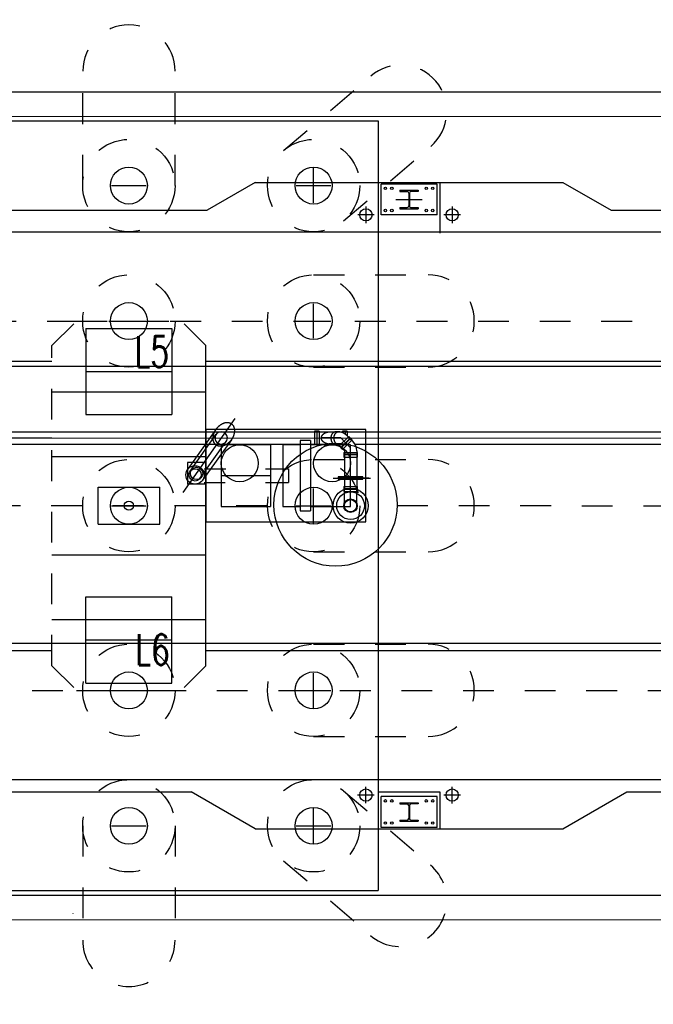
# Model space of a CAD drawing. Extents: x 0 to 1135, y 0 to 420.
# Tile 18 of 46: x 552 to 562, y 171 to 187. Entities that reach past the tile are written whole.
import ezdxf

# ---------------------------------------------------------------- set-up
doc = ezdxf.new("R2010")
doc.units = 0
doc.header["$LTSCALE"] = 2
doc.header["$MEASUREMENT"] = 0
for name, pattern in [('ACAD_ISO03W100', [0.5, 0.25, -0.25]), ('ACAD_ISO10W100W', [0.5, 0.25, -0.25]), ('PUNKTX2', [0.5, 0.25, -0.25])]:
    doc.linetypes.add(name, pattern=pattern)
for name, color, linetype in [('Bahnachse', 7, 'CONTINUOUS'), ('FBR', 8, 'CONTINUOUS'), ('Gleisachse', 7, 'CONTINUOUS'), ('Ingenieurbauwerke', 15, 'CONTINUOUS')]:
    doc.layers.add(name, color=color, linetype=linetype)
doc.styles.add('ROMANS', font='romans.shx', dxfattribs={"width": 0.8})

msp = doc.modelspace()

# ---------------------------------------------------------------- linework, layer by layer
at = {"layer": 'Bahnachse', "linetype": 'ACAD_ISO10W100W'}
for p, q in [((490.495, 179.001), (556.111, 178.999)), ((558.111, 178.999), (642.062, 178.99))]:
    msp.add_line(p, q, dxfattribs=at)
at = {"layer": 'Bahnachse', "linetype": 'Continuous'}
msp.add_circle((557.111, 179.014), 1, dxfattribs=at)
at = {"layer": 'FBR'}
for points in [[(159.506, 218.371, 0.000005), (172.006, 218.371, 0.000002), (185.995, 218.371, 0.000002), (197.006, 218.371, 0.000005), (209.506, 218.371, -0.000006), (222.006, 218.371, -0.000002), (236.976, 218.371, -0.000002), (247.006, 218.371)], [(250.479, 222.371, -0.000002), (263.664, 222.37, -0.000002), (272.005, 222.37, -0.000033)], [(159.506, 222.371, 0.000005), (172.006, 222.371, 0.000002), (185.995, 222.371, 0.000002), (197.006, 222.371, 0.000005), (209.506, 222.371, -0.000006), (222.006, 222.371, -0.000002), (236.976, 222.371, -0.000003), (247.006, 222.371)], [(277.692, 222.37, -0.00001), (297.005, 222.366, -0.000009), (311.07, 222.363, -0.000011), (322.006, 222.36, -0.00004), (334.506, 222.355, 0.000056), (347.007, 222.351, 0.000011), (348.74, 222.351, -0.000027), (350.474, 222.35, -0.00003), (355.78, 222.348, -0.00001), (372.005, 222.341, -0.000005), (384.506, 222.336, 0.000013), (397.006, 222.33, 0.000004), (409.506, 222.325, -0.000007), (422.006, 222.32, -0.000002), (434.506, 222.314, 0.000003), (447.005, 222.309), (481.396, 222.294, 0)], [(277.691, 218.37, -0.00001), (297.005, 218.366, -0.000009), (311.07, 218.363, -0.000011), (322.005, 218.36, -0.00004), (334.505, 218.355, 0.000056), (347.005, 218.351, 0.000011), (348.739, 218.351, -0.000027), (350.473, 218.35, -0.00003), (355.779, 218.348, -0.00001), (372.004, 218.341, -0.000005), (384.504, 218.336, 0.000013), (397.004, 218.33, 0.000004), (409.504, 218.325, -0.000007), (422.005, 218.32, -0.000002), (434.504, 218.314, 0.000003), (447.004, 218.309), (478.458, 218.295, 0)], [(250.479, 218.371, -0.000002), (263.664, 218.37, -0.000003), (272.005, 218.37, -0.000033)]]:
    msp.add_lwpolyline(points, format="xyb", dxfattribs=at)
at = {"layer": 'Gleisachse', "linetype": 'Continuous'}
for p, q in [((487.238, 181.271), (569.923, 181.266)), ((490.986, 176.771), (569.922, 176.766))]:
    msp.add_line(p, q, dxfattribs=at)
at = {"layer": 'Ingenieurbauwerke', "linetype": 'PUNKTX2'}
for p, q in [((553.005, 184.198), (553.006, 186.058)), ((554.505, 184.198), (554.506, 186.058)), ((556.268, 184.768), (557.683, 185.976)), ((557.242, 183.628), (558.657, 184.836)), ((556.755, 182.748), (558.615, 182.748)), ((556.755, 181.248), (558.615, 181.248)), ((556.755, 179.748), (558.615, 179.748)), ((556.755, 178.248), (558.615, 178.248)), ((556.755, 176.748), (558.615, 176.748)), ((556.755, 175.248), (558.615, 175.248)), ((557.242, 174.368), (558.656, 173.16)), ((553.005, 173.798), (553.005, 171.938)), ((554.505, 173.798), (554.505, 171.938)), ((556.268, 173.228), (557.682, 172.02))]:
    msp.add_line(p, q, dxfattribs=at)
at = {"layer": 'Ingenieurbauwerke', "linetype": 'Continuous'}
for p, q in [((513.306, 185.726), (579.315, 185.722)), ((513.305, 185.326), (579.208, 185.322)), ((549.705, 185.248), (557.805, 185.248)), ((557.805, 185.248), (557.805, 172.748)), ((556.755, 183.917), (556.755, 184.479)), ((553.474, 184.198), (554.036, 184.198)), ((555.805, 184.248), (555.026, 183.798)), ((555.805, 184.248), (560.805, 184.248)), ((556.474, 184.198), (557.036, 184.198)), ((557.805, 184.248), (557.805, 183.423)), ((558.76, 184.223), (557.85, 184.223)), ((557.85, 183.723), (557.85, 184.223)), ((558.155, 184.123), (558.155, 184.104)), ((558.155, 184.123), (558.455, 184.123)), ((558.155, 184.104), (558.273, 184.104)), ((558.455, 184.104), (558.338, 184.104)), ((558.455, 184.123), (558.455, 184.104)), ((558.76, 183.723), (558.76, 184.223)), ((558.805, 184.248), (558.805, 183.423)), ((560.805, 184.248), (561.585, 183.798)), ((558.091, 183.973), (558.52, 183.973)), ((558.3, 184.077), (558.3, 183.869)), ((558.311, 184.077), (558.311, 183.869)), ((516.585, 183.8), (555.026, 183.798)), ((557.605, 183.857), (557.605, 183.589)), ((558.155, 183.842), (558.155, 183.823)), ((558.155, 183.842), (558.273, 183.842)), ((558.155, 183.823), (558.455, 183.823)), ((558.338, 183.842), (558.455, 183.842)), ((558.455, 183.842), (558.455, 183.823)), ((559.005, 183.857), (559.005, 183.588)), ((561.585, 183.798), (599.655, 183.795)), ((557.74, 183.723), (557.471, 183.723)), ((558.76, 183.723), (557.85, 183.723)), ((559.14, 183.723), (558.871, 183.723)), ((513.305, 183.451), (590.555, 183.446)), ((556.755, 181.717), (556.755, 182.279)), ((553.055, 181.878), (554.455, 181.878)), ((553.055, 181.878), (553.055, 180.478)), ((553.474, 181.998), (554.036, 181.998)), ((554.455, 181.878), (554.455, 180.478)), ((556.474, 181.998), (557.036, 181.998)), ((555.005, 176.398), (555.005, 181.598)), ((545.505, 181.349), (552.505, 181.348)), ((555.005, 181.348), (577.755, 181.347)), ((553.055, 181.178), (554.455, 181.178)), ((552.505, 180.848), (555.005, 180.848)), ((553.055, 180.478), (554.455, 180.478)), ((555.478, 180.413), (554.629, 179.215)), ((555.183, 180.255), (555.185, 180.258)), ((555.185, 180.258), (555.188, 180.262)), ((555.188, 180.262), (555.191, 180.265)), ((555.191, 180.265), (555.194, 180.268)), ((555.194, 180.268), (555.197, 180.271)), ((555.197, 180.271), (555.2, 180.275)), ((555.2, 180.275), (555.203, 180.278)), ((555.203, 180.278), (555.206, 180.281)), ((555.206, 180.281), (555.209, 180.284)), ((555.209, 180.284), (555.212, 180.287)), ((555.212, 180.287), (555.215, 180.29)), ((555.215, 180.29), (555.218, 180.293)), ((555.218, 180.293), (555.221, 180.295)), ((555.221, 180.295), (555.225, 180.298)), ((555.225, 180.298), (555.228, 180.301)), ((555.228, 180.301), (555.231, 180.303)), ((555.231, 180.303), (555.234, 180.306)), ((555.234, 180.306), (555.238, 180.309)), ((555.238, 180.309), (555.241, 180.311)), ((555.241, 180.311), (555.244, 180.313)), ((555.244, 180.313), (555.248, 180.316)), ((555.248, 180.316), (555.251, 180.318)), ((555.251, 180.318), (555.255, 180.32)), ((555.255, 180.32), (555.258, 180.322)), ((555.258, 180.322), (555.262, 180.324)), ((555.262, 180.324), (555.265, 180.326)), ((555.265, 180.326), (555.269, 180.328)), ((555.269, 180.328), (555.272, 180.33)), ((555.272, 180.33), (555.276, 180.332)), ((555.276, 180.332), (555.279, 180.333)), ((555.279, 180.333), (555.283, 180.335)), ((555.283, 180.335), (555.286, 180.336)), ((555.286, 180.336), (555.29, 180.338)), ((555.29, 180.338), (555.293, 180.339)), ((555.293, 180.339), (555.297, 180.34)), ((555.297, 180.34), (555.301, 180.342)), ((555.301, 180.342), (555.304, 180.343)), ((555.304, 180.343), (555.308, 180.344)), ((555.308, 180.344), (555.311, 180.345)), ((555.311, 180.345), (555.315, 180.346)), ((555.315, 180.346), (555.318, 180.347)), ((555.318, 180.347), (555.322, 180.347)), ((555.322, 180.347), (555.325, 180.348)), ((555.325, 180.348), (555.329, 180.348)), ((555.329, 180.348), (555.332, 180.349)), ((555.332, 180.349), (555.336, 180.349)), ((555.336, 180.349), (555.339, 180.35)), ((555.339, 180.35), (555.343, 180.35)), ((555.343, 180.35), (555.346, 180.35)), ((555.346, 180.35), (555.35, 180.35)), ((555.35, 180.35), (555.353, 180.35)), ((555.353, 180.35), (555.356, 180.35)), ((555.356, 180.35), (555.36, 180.35)), ((555.36, 180.35), (555.363, 180.35)), ((555.363, 180.35), (555.366, 180.349)), ((555.366, 180.349), (555.369, 180.349)), ((555.369, 180.349), (555.373, 180.349)), ((555.373, 180.349), (555.376, 180.348)), ((555.376, 180.348), (555.379, 180.347)), ((555.379, 180.347), (555.382, 180.347)), ((555.382, 180.347), (555.385, 180.346)), ((555.385, 180.346), (555.388, 180.345)), ((555.388, 180.345), (555.391, 180.344)), ((555.391, 180.344), (555.394, 180.343)), ((555.394, 180.343), (555.397, 180.342)), ((555.397, 180.342), (555.4, 180.341)), ((555.4, 180.341), (555.403, 180.339)), ((555.403, 180.339), (555.406, 180.338)), ((555.406, 180.338), (555.408, 180.336)), ((555.408, 180.336), (555.411, 180.335)), ((555.411, 180.335), (555.414, 180.333)), ((555.414, 180.333), (555.416, 180.332)), ((555.416, 180.332), (555.419, 180.33)), ((555.419, 180.33), (555.421, 180.328)), ((555.421, 180.328), (555.424, 180.326)), ((555.424, 180.326), (555.426, 180.324)), ((555.426, 180.324), (555.428, 180.322)), ((555.428, 180.322), (555.431, 180.32)), ((555.431, 180.32), (555.433, 180.318)), ((555.433, 180.318), (555.435, 180.316)), ((555.435, 180.316), (555.437, 180.314)), ((555.437, 180.314), (555.439, 180.311)), ((555.439, 180.311), (555.441, 180.309)), ((555.441, 180.309), (555.443, 180.306)), ((555.443, 180.306), (555.445, 180.304)), ((555.445, 180.304), (555.447, 180.301)), ((555.447, 180.301), (555.449, 180.298)), ((555.449, 180.298), (555.45, 180.296)), ((555.45, 180.296), (555.452, 180.293)), ((555.452, 180.293), (555.453, 180.29)), ((555.453, 180.29), (555.455, 180.287)), ((555.455, 180.287), (555.456, 180.284)), ((555.456, 180.284), (555.458, 180.281)), ((555.458, 180.281), (555.459, 180.278)), ((555.459, 180.278), (555.46, 180.275)), ((555.46, 180.275), (555.461, 180.272)), ((555.461, 180.272), (555.462, 180.269)), ((555.462, 180.269), (555.463, 180.265)), ((555.463, 180.265), (555.464, 180.262)), ((555.464, 180.262), (555.465, 180.259)), ((555.465, 180.259), (555.466, 180.255)), ((527.514, 180.1), (552.505, 180.098)), ((542.614, 180.199), (552.505, 180.198)), ((552.505, 180.198), (557.096, 180.198)), ((552.505, 180.098), (576.742, 180.097)), ((555.179, 180.25), (554.707, 179.585)), ((554.75, 179.559), (555.175, 180.158)), ((557.605, 180.236), (555.005, 180.236)), ((555.005, 180.236), (555.005, 178.736)), ((555.123, 180.109), (555.124, 180.111)), ((555.123, 180.108), (555.123, 180.109)), ((555.123, 180.106), (555.123, 180.108)), ((555.123, 180.104), (555.123, 180.106)), ((555.123, 180.103), (555.123, 180.104)), ((555.123, 180.101), (555.123, 180.103)), ((555.123, 180.1), (555.123, 180.101)), ((555.123, 180.098), (555.123, 180.1)), ((555.123, 180.096), (555.123, 180.098)), ((555.124, 180.119), (555.125, 180.121)), ((555.124, 180.118), (555.124, 180.119)), ((555.124, 180.116), (555.124, 180.118)), ((555.124, 180.114), (555.124, 180.116)), ((555.124, 180.113), (555.124, 180.114)), ((555.124, 180.111), (555.124, 180.113)), ((555.125, 180.126), (555.126, 180.128)), ((555.125, 180.124), (555.125, 180.126)), ((555.125, 180.123), (555.125, 180.124)), ((555.125, 180.121), (555.125, 180.123)), ((555.126, 180.133), (555.127, 180.134)), ((555.126, 180.131), (555.126, 180.133)), ((555.126, 180.129), (555.126, 180.131)), ((555.126, 180.128), (555.126, 180.129)), ((555.127, 180.138), (555.128, 180.139)), ((555.127, 180.136), (555.127, 180.138)), ((555.127, 180.134), (555.127, 180.136)), ((555.128, 180.143), (555.129, 180.144)), ((555.128, 180.141), (555.128, 180.143)), ((555.128, 180.139), (555.128, 180.141)), ((555.129, 180.146), (555.13, 180.148)), ((555.129, 180.144), (555.129, 180.146)), ((555.13, 180.151), (555.131, 180.153)), ((555.13, 180.15), (555.13, 180.151)), ((555.13, 180.148), (555.13, 180.15)), ((555.131, 180.155), (555.132, 180.156)), ((555.131, 180.153), (555.131, 180.155)), ((555.132, 180.158), (555.133, 180.16)), ((555.132, 180.156), (555.132, 180.158)), ((555.133, 180.161), (555.134, 180.163)), ((555.133, 180.16), (555.133, 180.161)), ((555.134, 180.165), (555.135, 180.167)), ((555.134, 180.163), (555.134, 180.165)), ((555.135, 180.167), (555.136, 180.168)), ((555.136, 180.17), (555.137, 180.172)), ((555.136, 180.168), (555.136, 180.17)), ((555.137, 180.173), (555.138, 180.175)), ((555.137, 180.172), (555.137, 180.173)), ((555.138, 180.175), (555.139, 180.177)), ((555.139, 180.178), (555.14, 180.18)), ((555.139, 180.177), (555.139, 180.178)), ((555.14, 180.18), (555.141, 180.184)), ((555.141, 180.184), (555.143, 180.188)), ((555.143, 180.188), (555.145, 180.192)), ((555.145, 180.192), (555.146, 180.196)), ((555.146, 180.196), (555.148, 180.2)), ((555.148, 180.2), (555.15, 180.204)), ((555.15, 180.204), (555.152, 180.207)), ((555.152, 180.207), (555.154, 180.211)), ((555.154, 180.211), (555.156, 180.215)), ((555.156, 180.215), (555.158, 180.219)), ((555.158, 180.219), (555.161, 180.223)), ((555.161, 180.223), (555.163, 180.226)), ((555.163, 180.226), (555.165, 180.23)), ((555.165, 180.23), (555.167, 180.234)), ((555.167, 180.234), (555.17, 180.237)), ((555.17, 180.237), (555.172, 180.241)), ((555.172, 180.241), (555.175, 180.244)), ((555.175, 180.244), (555.177, 180.248)), ((555.177, 180.248), (555.18, 180.251)), ((555.18, 180.251), (555.183, 180.255)), ((555.436, 180.097), (555.435, 180.095)), ((555.437, 180.099), (555.436, 180.097)), ((555.438, 180.101), (555.437, 180.099)), ((555.439, 180.103), (555.438, 180.101)), ((555.44, 180.105), (555.439, 180.103)), ((555.442, 180.108), (555.44, 180.105)), ((555.443, 180.11), (555.442, 180.108)), ((555.444, 180.112), (555.443, 180.11)), ((555.445, 180.114), (555.444, 180.112)), ((555.446, 180.117), (555.445, 180.114)), ((555.447, 180.119), (555.446, 180.117)), ((555.448, 180.121), (555.447, 180.119)), ((555.449, 180.123), (555.448, 180.121)), ((555.45, 180.125), (555.449, 180.123)), ((555.451, 180.128), (555.45, 180.125)), ((555.452, 180.13), (555.451, 180.128)), ((555.453, 180.132), (555.452, 180.13)), ((555.454, 180.137), (555.453, 180.134)), ((555.453, 180.134), (555.453, 180.132)), ((555.455, 180.139), (555.454, 180.137)), ((555.456, 180.141), (555.455, 180.139)), ((555.457, 180.144), (555.456, 180.141)), ((555.458, 180.148), (555.457, 180.146)), ((555.457, 180.146), (555.457, 180.144)), ((555.459, 180.15), (555.458, 180.148)), ((555.46, 180.153), (555.459, 180.15)), ((555.461, 180.157), (555.46, 180.155)), ((555.46, 180.155), (555.46, 180.153)), ((555.462, 180.159), (555.461, 180.157)), ((555.463, 180.164), (555.462, 180.162)), ((555.462, 180.162), (555.462, 180.159)), ((555.464, 180.169), (555.463, 180.166)), ((555.463, 180.166), (555.463, 180.164)), ((555.465, 180.173), (555.464, 180.171)), ((555.464, 180.171), (555.464, 180.169)), ((555.466, 180.178), (555.465, 180.175)), ((555.465, 180.175), (555.465, 180.173)), ((555.466, 180.255), (555.467, 180.252)), ((555.467, 180.182), (555.466, 180.18)), ((555.466, 180.18), (555.466, 180.178)), ((555.467, 180.252), (555.467, 180.248)), ((555.467, 180.248), (555.468, 180.245)), ((555.468, 180.189), (555.467, 180.187)), ((555.467, 180.187), (555.467, 180.184)), ((555.467, 180.184), (555.467, 180.182)), ((555.468, 180.245), (555.468, 180.241)), ((555.468, 180.241), (555.469, 180.238)), ((555.469, 180.198), (555.468, 180.196)), ((555.468, 180.196), (555.468, 180.193)), ((555.468, 180.193), (555.468, 180.191)), ((555.468, 180.191), (555.468, 180.189)), ((555.469, 180.238), (555.469, 180.234)), ((555.469, 180.234), (555.469, 180.23)), ((555.469, 180.23), (555.469, 180.228)), ((555.469, 180.228), (555.47, 180.226)), ((555.47, 180.209), (555.469, 180.207)), ((555.469, 180.207), (555.469, 180.204)), ((555.469, 180.204), (555.469, 180.202)), ((555.469, 180.202), (555.469, 180.2)), ((555.469, 180.2), (555.469, 180.198)), ((555.47, 180.226), (555.47, 180.224)), ((555.47, 180.224), (555.47, 180.222)), ((555.47, 180.222), (555.47, 180.22)), ((555.47, 180.22), (555.47, 180.218)), ((555.47, 180.218), (555.47, 180.215)), ((555.47, 180.215), (555.47, 180.213)), ((555.47, 180.213), (555.47, 180.211)), ((555.47, 180.211), (555.47, 180.209)), ((556.845, 180.208), (556.768, 180.208)), ((556.768, 180.208), (556.768, 179.988)), ((556.809, 180.198), (556.809, 179.998)), ((556.845, 180.208), (556.845, 179.988)), ((557.196, 180.098), (556.872, 180.098)), ((556.881, 180.101), (556.882, 180.103)), ((556.881, 180.098), (556.881, 180.101)), ((556.881, 180.096), (556.881, 180.098)), ((556.882, 180.111), (556.883, 180.113)), ((556.882, 180.108), (556.882, 180.111)), ((556.882, 180.106), (556.882, 180.108)), ((556.882, 180.103), (556.882, 180.106)), ((556.883, 180.115), (556.884, 180.118)), ((556.883, 180.113), (556.883, 180.115)), ((556.884, 180.118), (556.885, 180.12)), ((556.885, 180.12), (556.886, 180.123)), ((556.886, 180.125), (556.887, 180.127)), ((556.886, 180.123), (556.886, 180.125)), ((556.887, 180.127), (556.888, 180.13)), ((556.888, 180.13), (556.89, 180.132)), ((556.89, 180.132), (556.891, 180.134)), ((556.891, 180.134), (556.892, 180.137)), ((556.892, 180.137), (556.893, 180.139)), ((556.893, 180.139), (556.895, 180.141)), ((556.895, 180.141), (556.896, 180.143)), ((556.896, 180.143), (556.898, 180.145)), ((556.898, 180.145), (556.9, 180.148)), ((556.9, 180.148), (556.901, 180.15)), ((556.901, 180.15), (556.903, 180.152)), ((556.903, 180.152), (556.905, 180.154)), ((556.905, 180.154), (556.907, 180.156)), ((556.907, 180.156), (556.909, 180.158)), ((556.909, 180.158), (556.911, 180.16)), ((556.911, 180.16), (556.913, 180.162)), ((556.913, 180.162), (556.916, 180.164)), ((556.916, 180.164), (556.918, 180.165)), ((556.918, 180.165), (556.92, 180.167)), ((556.92, 180.167), (556.923, 180.169)), ((556.923, 180.169), (556.925, 180.171)), ((556.925, 180.171), (556.928, 180.172)), ((556.928, 180.172), (556.93, 180.174)), ((556.93, 180.174), (556.933, 180.176)), ((556.933, 180.176), (556.936, 180.177)), ((556.936, 180.177), (556.938, 180.179)), ((556.938, 180.179), (556.941, 180.18)), ((556.941, 180.18), (556.944, 180.181)), ((556.944, 180.181), (556.947, 180.183)), ((556.947, 180.183), (556.95, 180.184)), ((556.95, 180.184), (556.953, 180.185)), ((556.953, 180.185), (556.956, 180.186)), ((556.956, 180.186), (556.959, 180.188)), ((556.959, 180.188), (556.962, 180.189)), ((556.962, 180.189), (556.965, 180.19)), ((556.965, 180.19), (556.969, 180.191)), ((556.969, 180.191), (556.972, 180.192)), ((556.972, 180.192), (556.975, 180.192)), ((556.975, 180.192), (556.978, 180.193)), ((556.978, 180.193), (556.982, 180.194)), ((556.982, 180.194), (556.985, 180.195)), ((556.985, 180.195), (556.988, 180.195)), ((556.988, 180.195), (556.992, 180.196)), ((556.992, 180.196), (556.995, 180.196)), ((556.995, 180.196), (556.998, 180.197)), ((556.998, 180.197), (557.002, 180.197)), ((557.002, 180.197), (557.005, 180.198)), ((557.005, 180.198), (557.009, 180.198)), ((557.009, 180.198), (557.012, 180.198)), ((557.012, 180.198), (557.016, 180.198)), ((557.016, 180.198), (557.019, 180.198)), ((557.019, 180.198), (557.023, 180.198)), ((557.04, 180.105), (557.041, 180.107)), ((557.04, 180.102), (557.04, 180.105)), ((557.04, 180.099), (557.04, 180.102)), ((557.04, 180.097), (557.04, 180.099)), ((557.04, 180.094), (557.04, 180.097)), ((557.041, 180.115), (557.042, 180.118)), ((557.041, 180.113), (557.041, 180.115)), ((557.041, 180.11), (557.041, 180.113)), ((557.041, 180.107), (557.041, 180.11)), ((557.042, 180.12), (557.043, 180.123)), ((557.042, 180.118), (557.042, 180.12)), ((557.043, 180.126), (557.044, 180.128)), ((557.043, 180.123), (557.043, 180.126)), ((557.044, 180.131), (557.045, 180.133)), ((557.044, 180.128), (557.044, 180.131)), ((557.045, 180.133), (557.046, 180.136)), ((557.046, 180.136), (557.047, 180.138)), ((557.047, 180.14), (557.048, 180.143)), ((557.047, 180.138), (557.047, 180.14)), ((557.048, 180.143), (557.049, 180.145)), ((557.049, 180.145), (557.05, 180.148)), ((557.05, 180.148), (557.051, 180.15)), ((557.051, 180.15), (557.052, 180.152)), ((557.052, 180.152), (557.053, 180.154)), ((557.053, 180.154), (557.054, 180.157)), ((557.054, 180.157), (557.055, 180.159)), ((557.055, 180.159), (557.056, 180.161)), ((557.056, 180.161), (557.058, 180.163)), ((557.058, 180.163), (557.059, 180.165)), ((557.059, 180.165), (557.06, 180.167)), ((557.06, 180.167), (557.061, 180.169)), ((557.061, 180.169), (557.063, 180.171)), ((557.063, 180.171), (557.064, 180.173)), ((557.064, 180.173), (557.066, 180.175)), ((557.066, 180.175), (557.067, 180.176)), ((557.067, 180.176), (557.068, 180.178)), ((557.068, 180.178), (557.07, 180.18)), ((557.07, 180.18), (557.072, 180.181)), ((557.072, 180.181), (557.073, 180.183)), ((557.073, 180.183), (557.075, 180.184)), ((557.075, 180.184), (557.076, 180.186)), ((557.076, 180.186), (557.078, 180.187)), ((557.078, 180.187), (557.08, 180.189)), ((557.08, 180.189), (557.081, 180.19)), ((557.081, 180.19), (557.083, 180.191)), ((557.083, 180.191), (557.085, 180.192)), ((557.085, 180.192), (557.087, 180.193)), ((557.086, 180.198), (557.096, 180.198)), ((557.087, 180.193), (557.088, 180.195)), ((557.087, 180.112), (557.088, 180.115)), ((557.087, 180.109), (557.087, 180.112)), ((557.087, 180.106), (557.087, 180.109)), ((557.087, 180.103), (557.087, 180.106)), ((557.087, 180.1), (557.087, 180.103)), ((557.087, 180.097), (557.087, 180.1)), ((557.087, 180.095), (557.087, 180.097)), ((557.088, 180.195), (557.09, 180.196)), ((557.088, 180.118), (557.089, 180.121)), ((557.088, 180.115), (557.088, 180.118)), ((557.089, 180.124), (557.09, 180.126)), ((557.089, 180.121), (557.089, 180.124)), ((557.09, 180.196), (557.092, 180.197)), ((557.09, 180.126), (557.091, 180.129)), ((557.091, 180.132), (557.092, 180.135)), ((557.091, 180.129), (557.091, 180.132)), ((557.092, 180.197), (557.094, 180.197)), ((557.092, 180.135), (557.093, 180.137)), ((557.093, 180.137), (557.094, 180.14)), ((557.094, 180.197), (557.096, 180.198)), ((557.094, 180.14), (557.095, 180.143)), ((557.095, 180.143), (557.096, 180.145)), ((557.096, 180.198), (557.097, 180.199)), ((557.096, 180.145), (557.097, 180.148)), ((557.097, 180.199), (557.099, 180.2)), ((557.097, 180.148), (557.098, 180.151)), ((557.098, 180.151), (557.099, 180.153)), ((557.099, 180.2), (557.101, 180.2)), ((557.099, 180.153), (557.1, 180.155)), ((557.1, 180.155), (557.101, 180.158)), ((557.101, 180.2), (557.103, 180.201)), ((557.101, 180.158), (557.102, 180.16)), ((557.102, 180.16), (557.104, 180.163)), ((557.103, 180.201), (557.105, 180.201)), ((557.104, 180.163), (557.105, 180.165)), ((557.105, 180.201), (557.107, 180.202)), ((557.105, 180.165), (557.107, 180.167)), ((557.107, 180.202), (557.109, 180.202)), ((557.107, 180.167), (557.108, 180.169)), ((557.108, 180.169), (557.11, 180.171)), ((557.109, 180.202), (557.111, 180.202)), ((557.11, 180.171), (557.111, 180.173)), ((557.111, 180.202), (557.113, 180.203)), ((557.111, 180.173), (557.113, 180.175)), ((557.113, 180.203), (557.115, 180.203)), ((557.113, 180.175), (557.114, 180.177)), ((557.114, 180.177), (557.116, 180.179)), ((557.115, 180.203), (557.117, 180.203)), ((557.116, 180.179), (557.118, 180.181)), ((557.117, 180.203), (557.168, 180.203)), ((557.117, 180.203), (557.119, 180.203)), ((557.118, 180.181), (557.119, 180.183)), ((557.119, 180.203), (557.121, 180.203)), ((557.119, 180.183), (557.121, 180.184)), ((557.121, 180.184), (557.123, 180.186)), ((557.123, 180.186), (557.125, 180.188)), ((557.125, 180.188), (557.127, 180.189)), ((557.127, 180.189), (557.128, 180.191)), ((557.128, 180.191), (557.13, 180.192)), ((557.13, 180.192), (557.132, 180.193)), ((557.132, 180.193), (557.134, 180.194)), ((557.134, 180.194), (557.136, 180.195)), ((557.136, 180.195), (557.138, 180.196)), ((557.138, 180.196), (557.14, 180.197)), ((557.14, 180.197), (557.142, 180.198)), ((557.142, 180.198), (557.144, 180.199)), ((557.142, 180.198), (575.209, 180.197)), ((557.142, 180.198), (557.146, 180.198)), ((557.142, 180.198), (557.265, 180.198)), ((557.142, 180.198), (557.265, 180.198)), ((557.144, 180.199), (557.147, 180.2)), ((557.147, 180.2), (557.149, 180.201)), ((557.149, 180.201), (557.151, 180.201)), ((557.151, 180.201), (557.153, 180.202)), ((557.153, 180.202), (557.155, 180.202)), ((557.155, 180.202), (557.157, 180.202)), ((557.157, 180.202), (557.159, 180.203)), ((557.159, 180.203), (557.161, 180.203)), ((557.161, 180.203), (557.164, 180.203)), ((557.164, 180.203), (557.166, 180.203)), ((557.166, 180.203), (557.168, 180.203)), ((557.168, 180.203), (557.17, 180.203)), ((557.17, 180.203), (557.172, 180.203)), ((557.171, 179.968), (557.326, 180.123)), ((557.172, 180.203), (557.174, 180.202)), ((557.174, 180.202), (557.177, 180.202)), ((557.177, 180.202), (557.179, 180.202)), ((557.179, 180.202), (557.181, 180.201)), ((557.181, 180.201), (557.183, 180.2)), ((557.183, 180.2), (557.185, 180.2)), ((557.185, 180.2), (557.187, 180.199)), ((557.187, 180.199), (557.189, 180.198)), ((557.189, 180.198), (557.191, 180.197)), ((557.191, 180.197), (557.193, 180.196)), ((557.196, 180.098), (557.274, 180.02)), ((557.224, 180.208), (557.224, 180.184)), ((557.301, 180.208), (557.224, 180.208)), ((557.265, 180.198), (557.265, 180.163)), ((557.301, 180.208), (557.301, 180.134)), ((557.345, 180.091), (557.302, 180.134)), ((557.326, 180.123), (557.381, 180.069)), ((557.605, 178.736), (557.605, 180.236)), ((542.625, 179.999), (552.505, 179.998)), ((552.505, 179.998), (557.085, 179.998)), ((554.909, 179.438), (555.336, 180.039)), ((555.419, 180.069), (554.952, 179.411)), ((555.123, 180.095), (555.123, 180.096)), ((555.123, 180.093), (555.123, 180.095)), ((555.123, 180.091), (555.123, 180.093)), ((555.123, 180.09), (555.123, 180.091)), ((555.123, 180.088), (555.123, 180.09)), ((555.123, 180.087), (555.123, 180.088)), ((555.123, 180.085), (555.123, 180.087)), ((555.123, 180.084), (555.123, 180.085)), ((555.123, 180.082), (555.123, 180.084)), ((555.123, 180.08), (555.123, 180.082)), ((555.124, 180.079), (555.123, 180.08)), ((555.124, 180.077), (555.124, 180.079)), ((555.124, 180.076), (555.124, 180.077)), ((555.124, 180.074), (555.124, 180.076)), ((555.124, 180.073), (555.124, 180.074)), ((555.124, 180.071), (555.124, 180.073)), ((555.125, 180.07), (555.124, 180.071)), ((555.125, 180.068), (555.125, 180.07)), ((555.125, 180.067), (555.125, 180.068)), ((555.125, 180.065), (555.125, 180.067)), ((555.126, 180.064), (555.125, 180.065)), ((555.126, 180.062), (555.126, 180.064)), ((555.126, 180.061), (555.126, 180.062)), ((555.126, 180.059), (555.126, 180.061)), ((555.127, 180.058), (555.126, 180.059)), ((555.127, 180.056), (555.127, 180.058)), ((555.127, 180.055), (555.127, 180.056)), ((555.128, 180.053), (555.127, 180.055)), ((555.128, 180.052), (555.128, 180.053)), ((555.128, 180.05), (555.128, 180.052)), ((555.129, 180.049), (555.128, 180.05)), ((555.129, 180.048), (555.129, 180.049)), ((555.13, 180.046), (555.129, 180.048)), ((555.13, 180.045), (555.13, 180.046)), ((555.131, 180.043), (555.13, 180.045)), ((555.131, 180.042), (555.131, 180.043)), ((555.131, 180.041), (555.131, 180.042)), ((555.132, 180.039), (555.131, 180.041)), ((555.132, 180.038), (555.132, 180.039)), ((555.133, 180.037), (555.132, 180.038)), ((555.133, 180.035), (555.133, 180.037)), ((555.134, 180.034), (555.133, 180.035)), ((555.134, 180.033), (555.134, 180.034)), ((555.135, 180.031), (555.134, 180.033)), ((555.136, 180.03), (555.135, 180.031)), ((555.136, 180.029), (555.136, 180.03)), ((555.137, 180.028), (555.136, 180.029)), ((555.137, 180.026), (555.137, 180.028)), ((555.138, 180.025), (555.137, 180.026)), ((555.139, 180.024), (555.138, 180.025)), ((555.139, 180.023), (555.139, 180.024)), ((555.14, 180.021), (555.139, 180.023)), ((555.141, 180.02), (555.14, 180.021)), ((555.141, 180.019), (555.141, 180.02)), ((555.142, 180.018), (555.141, 180.019)), ((555.143, 180.017), (555.142, 180.018)), ((555.143, 180.015), (555.143, 180.017)), ((555.144, 180.014), (555.143, 180.015)), ((555.145, 180.013), (555.144, 180.014)), ((555.146, 180.012), (555.145, 180.013)), ((555.146, 180.011), (555.146, 180.012)), ((555.147, 180.01), (555.146, 180.011)), ((555.148, 180.009), (555.147, 180.01)), ((555.149, 180.008), (555.148, 180.009)), ((555.149, 180.006), (555.149, 180.008)), ((555.15, 180.005), (555.149, 180.006)), ((555.151, 180.004), (555.15, 180.005)), ((555.152, 180.003), (555.151, 180.004)), ((555.153, 180.002), (555.152, 180.003)), ((555.154, 180.001), (555.153, 180.002)), ((555.154, 180), (555.154, 180.001)), ((555.155, 179.999), (555.154, 180)), ((555.156, 179.998), (555.155, 179.999)), ((555.157, 179.997), (555.156, 179.998)), ((555.158, 179.996), (555.157, 179.997)), ((555.159, 179.995), (555.158, 179.996)), ((555.16, 179.994), (555.159, 179.995)), ((555.161, 179.993), (555.16, 179.994)), ((555.162, 179.993), (555.161, 179.993)), ((555.163, 179.992), (555.162, 179.993)), ((555.164, 179.991), (555.163, 179.992)), ((555.164, 179.99), (555.164, 179.991)), ((555.165, 179.989), (555.164, 179.99)), ((555.166, 179.989), (555.165, 179.989)), ((555.167, 179.988), (555.166, 179.989)), ((555.168, 179.987), (555.167, 179.988)), ((555.169, 179.986), (555.168, 179.987)), ((555.17, 179.986), (555.169, 179.986)), ((555.171, 179.985), (555.17, 179.986)), ((555.172, 179.984), (555.171, 179.985)), ((555.173, 179.983), (555.172, 179.984)), ((555.174, 179.983), (555.173, 179.983)), ((555.175, 179.982), (555.174, 179.983)), ((555.176, 179.981), (555.175, 179.982)), ((555.177, 179.981), (555.176, 179.981)), ((555.178, 179.98), (555.177, 179.981)), ((555.179, 179.979), (555.178, 179.98)), ((555.18, 179.979), (555.179, 179.979)), ((555.181, 179.978), (555.18, 179.979)), ((555.182, 179.977), (555.181, 179.978)), ((555.183, 179.977), (555.182, 179.977)), ((555.184, 179.976), (555.183, 179.977)), ((555.185, 179.976), (555.184, 179.976)), ((555.186, 179.975), (555.185, 179.976)), ((555.187, 179.975), (555.186, 179.975)), ((555.189, 179.974), (555.187, 179.975)), ((555.19, 179.974), (555.189, 179.974)), ((555.191, 179.973), (555.19, 179.974)), ((555.192, 179.973), (555.191, 179.973)), ((555.193, 179.972), (555.192, 179.973)), ((555.194, 179.972), (555.193, 179.972)), ((555.195, 179.971), (555.194, 179.972)), ((555.196, 179.971), (555.195, 179.971)), ((555.198, 179.97), (555.196, 179.971)), ((555.199, 179.97), (555.198, 179.97)), ((555.2, 179.969), (555.199, 179.97)), ((555.201, 179.969), (555.2, 179.969)), ((555.202, 179.969), (555.201, 179.969)), ((555.203, 179.968), (555.202, 179.969)), ((555.205, 179.968), (555.203, 179.968)), ((555.206, 179.967), (555.205, 179.968)), ((555.207, 179.967), (555.206, 179.967)), ((555.208, 179.967), (555.207, 179.967)), ((555.209, 179.966), (555.208, 179.967)), ((555.211, 179.966), (555.209, 179.966)), ((555.212, 179.966), (555.211, 179.966)), ((555.213, 179.966), (555.212, 179.966)), ((555.214, 179.965), (555.213, 179.966)), ((555.215, 179.965), (555.214, 179.965)), ((555.217, 179.965), (555.215, 179.965)), ((555.218, 179.965), (555.217, 179.965)), ((555.219, 179.964), (555.218, 179.965)), ((555.22, 179.964), (555.219, 179.964)), ((555.222, 179.964), (555.22, 179.964)), ((555.223, 179.964), (555.222, 179.964)), ((555.224, 179.964), (555.223, 179.964)), ((555.226, 179.963), (555.224, 179.964)), ((555.227, 179.963), (555.226, 179.963)), ((555.228, 179.963), (555.227, 179.963)), ((555.229, 179.963), (555.228, 179.963)), ((555.231, 179.963), (555.229, 179.963)), ((555.232, 179.963), (555.231, 179.963)), ((555.233, 179.963), (555.232, 179.963)), ((555.235, 179.963), (555.233, 179.963)), ((555.236, 179.963), (555.235, 179.963)), ((555.237, 179.963), (555.236, 179.963)), ((555.239, 179.963), (555.237, 179.963)), ((555.24, 179.963), (555.239, 179.963)), ((555.241, 179.963), (555.24, 179.963)), ((555.243, 179.963), (555.241, 179.963)), ((555.244, 179.963), (555.243, 179.963)), ((555.245, 179.963), (555.244, 179.963)), ((555.247, 179.963), (555.245, 179.963)), ((555.248, 179.963), (555.247, 179.963)), ((555.249, 179.963), (555.248, 179.963)), ((555.251, 179.963), (555.249, 179.963)), ((555.252, 179.963), (555.251, 179.963)), ((555.253, 179.963), (555.252, 179.963)), ((555.255, 179.963), (555.253, 179.963)), ((556.055, 179.986), (555.255, 179.986)), ((555.255, 179.986), (555.255, 178.986)), ((555.256, 179.963), (555.255, 179.963)), ((555.257, 179.963), (555.256, 179.963)), ((555.259, 179.964), (555.257, 179.963)), ((555.26, 179.964), (555.259, 179.964)), ((555.261, 179.964), (555.26, 179.964)), ((555.263, 179.964), (555.261, 179.964)), ((555.264, 179.964), (555.263, 179.964)), ((555.266, 179.965), (555.264, 179.964)), ((555.267, 179.965), (555.266, 179.965)), ((555.268, 179.965), (555.267, 179.965)), ((555.27, 179.965), (555.268, 179.965)), ((555.271, 179.966), (555.27, 179.965)), ((555.273, 179.966), (555.271, 179.966)), ((555.274, 179.966), (555.273, 179.966)), ((555.275, 179.966), (555.274, 179.966)), ((555.277, 179.967), (555.275, 179.966)), ((555.278, 179.967), (555.277, 179.967)), ((555.279, 179.967), (555.278, 179.967)), ((555.281, 179.968), (555.279, 179.967)), ((555.282, 179.968), (555.281, 179.968)), ((555.284, 179.969), (555.282, 179.968)), ((555.285, 179.969), (555.284, 179.969)), ((555.286, 179.969), (555.285, 179.969)), ((555.288, 179.97), (555.286, 179.969)), ((555.289, 179.97), (555.288, 179.97)), ((555.291, 179.971), (555.289, 179.97)), ((555.292, 179.971), (555.291, 179.971)), ((555.293, 179.972), (555.292, 179.971)), ((555.295, 179.972), (555.293, 179.972)), ((555.296, 179.973), (555.295, 179.972)), ((555.298, 179.973), (555.296, 179.973)), ((555.299, 179.974), (555.298, 179.973)), ((555.3, 179.974), (555.299, 179.974)), ((555.302, 179.975), (555.3, 179.974)), ((555.303, 179.975), (555.302, 179.975)), ((555.305, 179.976), (555.303, 179.975)), ((555.306, 179.976), (555.305, 179.976)), ((555.307, 179.977), (555.306, 179.976)), ((555.309, 179.978), (555.307, 179.977)), ((555.31, 179.978), (555.309, 179.978)), ((555.312, 179.979), (555.31, 179.978)), ((555.313, 179.979), (555.312, 179.979)), ((555.314, 179.98), (555.313, 179.979)), ((555.316, 179.981), (555.314, 179.98)), ((555.317, 179.981), (555.316, 179.981)), ((555.319, 179.982), (555.317, 179.981)), ((555.32, 179.983), (555.319, 179.982)), ((555.322, 179.984), (555.32, 179.983)), ((555.324, 179.985), (555.322, 179.984)), ((555.326, 179.986), (555.324, 179.985)), ((555.328, 179.987), (555.326, 179.986)), ((555.33, 179.988), (555.328, 179.987)), ((555.332, 179.989), (555.33, 179.988)), ((555.334, 179.99), (555.332, 179.989)), ((555.336, 179.992), (555.334, 179.99)), ((555.338, 179.993), (555.336, 179.992)), ((555.34, 179.994), (555.338, 179.993)), ((555.342, 179.995), (555.34, 179.994)), ((555.344, 179.997), (555.342, 179.995)), ((555.346, 179.998), (555.344, 179.997)), ((555.348, 179.999), (555.346, 179.998)), ((555.35, 180), (555.348, 179.999)), ((555.352, 180.002), (555.35, 180)), ((555.354, 180.003), (555.352, 180.002)), ((555.355, 180.005), (555.354, 180.003)), ((555.357, 180.006), (555.355, 180.005)), ((555.359, 180.008), (555.357, 180.006)), ((555.361, 180.009), (555.359, 180.008)), ((555.363, 180.01), (555.361, 180.009)), ((555.365, 180.012), (555.363, 180.01)), ((555.367, 180.013), (555.365, 180.012)), ((555.369, 180.015), (555.367, 180.013)), ((555.37, 180.017), (555.369, 180.015)), ((555.372, 180.018), (555.37, 180.017)), ((555.374, 180.02), (555.372, 180.018)), ((555.376, 180.021), (555.374, 180.02)), ((555.378, 180.023), (555.376, 180.021)), ((555.38, 180.025), (555.378, 180.023)), ((555.381, 180.026), (555.38, 180.025)), ((555.383, 180.028), (555.381, 180.026)), ((555.385, 180.03), (555.383, 180.028)), ((555.387, 180.032), (555.385, 180.03)), ((555.388, 180.033), (555.387, 180.032)), ((555.39, 180.035), (555.388, 180.033)), ((555.392, 180.037), (555.39, 180.035)), ((555.393, 180.039), (555.392, 180.037)), ((555.395, 180.04), (555.393, 180.039)), ((555.397, 180.042), (555.395, 180.04)), ((555.398, 180.044), (555.397, 180.042)), ((555.4, 180.046), (555.398, 180.044)), ((555.402, 180.048), (555.4, 180.046)), ((555.403, 180.05), (555.402, 180.048)), ((555.405, 180.052), (555.403, 180.05)), ((555.406, 180.054), (555.405, 180.052)), ((555.408, 180.056), (555.406, 180.054)), ((555.41, 180.057), (555.408, 180.056)), ((555.411, 180.059), (555.41, 180.057)), ((555.413, 180.061), (555.411, 180.059)), ((555.414, 180.063), (555.413, 180.061)), ((555.416, 180.065), (555.414, 180.063)), ((555.417, 180.067), (555.416, 180.065)), ((555.419, 180.069), (555.417, 180.067)), ((555.42, 180.071), (555.419, 180.069)), ((555.421, 180.074), (555.42, 180.071)), ((555.423, 180.076), (555.421, 180.074)), ((555.424, 180.078), (555.423, 180.076)), ((555.426, 180.08), (555.424, 180.078)), ((555.427, 180.082), (555.426, 180.08)), ((555.428, 180.084), (555.427, 180.082)), ((555.43, 180.086), (555.428, 180.084)), ((555.431, 180.088), (555.43, 180.086)), ((555.432, 180.09), (555.431, 180.088)), ((555.433, 180.092), (555.432, 180.09)), ((555.435, 180.095), (555.433, 180.092)), ((556.055, 179.986), (556.055, 178.983)), ((556.535, 179.986), (556.255, 179.986)), ((556.255, 179.986), (556.255, 178.986)), ((556.705, 180.056), (556.535, 180.056)), ((556.535, 180.056), (556.535, 178.916)), ((556.705, 180.056), (556.705, 178.916)), ((557.355, 179.986), (556.705, 179.986)), ((556.845, 179.988), (556.768, 179.988)), ((556.882, 180.093), (556.881, 180.096)), ((556.882, 180.091), (556.882, 180.093)), ((556.882, 180.089), (556.882, 180.091)), ((556.882, 180.086), (556.882, 180.089)), ((556.883, 180.084), (556.882, 180.086)), ((556.883, 180.081), (556.883, 180.084)), ((556.884, 180.079), (556.883, 180.081)), ((556.885, 180.076), (556.884, 180.079)), ((556.886, 180.074), (556.885, 180.076)), ((556.886, 180.072), (556.886, 180.074)), ((556.887, 180.069), (556.886, 180.072)), ((556.888, 180.067), (556.887, 180.069)), ((556.89, 180.065), (556.888, 180.067)), ((556.891, 180.062), (556.89, 180.065)), ((556.892, 180.06), (556.891, 180.062)), ((556.893, 180.058), (556.892, 180.06)), ((556.895, 180.056), (556.893, 180.058)), ((556.896, 180.053), (556.895, 180.056)), ((556.898, 180.051), (556.896, 180.053)), ((556.9, 180.049), (556.898, 180.051)), ((556.901, 180.047), (556.9, 180.049)), ((556.903, 180.045), (556.901, 180.047)), ((556.905, 180.043), (556.903, 180.045)), ((556.907, 180.041), (556.905, 180.043)), ((556.909, 180.039), (556.907, 180.041)), ((556.911, 180.037), (556.909, 180.039)), ((556.913, 180.035), (556.911, 180.037)), ((556.916, 180.033), (556.913, 180.035)), ((556.918, 180.031), (556.916, 180.033)), ((556.92, 180.029), (556.918, 180.031)), ((556.923, 180.028), (556.92, 180.029)), ((556.925, 180.026), (556.923, 180.028)), ((556.928, 180.024), (556.925, 180.026)), ((556.925, 179.986), (557.145, 179.986)), ((556.93, 180.023), (556.928, 180.024)), ((556.933, 180.021), (556.93, 180.023)), ((556.936, 180.02), (556.933, 180.021)), ((556.938, 180.018), (556.936, 180.02)), ((556.941, 180.017), (556.938, 180.018)), ((556.944, 180.015), (556.941, 180.017)), ((556.947, 180.014), (556.944, 180.015)), ((556.95, 180.013), (556.947, 180.014)), ((556.953, 180.011), (556.95, 180.013)), ((556.956, 180.01), (556.953, 180.011)), ((556.959, 180.009), (556.956, 180.01)), ((556.962, 180.008), (556.959, 180.009)), ((556.965, 180.007), (556.962, 180.008)), ((556.969, 180.006), (556.965, 180.007)), ((556.972, 180.005), (556.969, 180.006)), ((556.975, 180.004), (556.972, 180.005)), ((556.978, 180.003), (556.975, 180.004)), ((556.982, 180.003), (556.978, 180.003)), ((556.985, 180.002), (556.982, 180.003)), ((556.988, 180.001), (556.985, 180.002)), ((556.992, 180.001), (556.988, 180.001)), ((556.995, 180), (556.992, 180.001)), ((556.998, 180), (556.995, 180)), ((557.002, 179.999), (556.998, 180)), ((557.005, 179.999), (557.002, 179.999)), ((557.009, 179.999), (557.005, 179.999)), ((557.012, 179.999), (557.009, 179.999)), ((557.016, 179.998), (557.012, 179.999)), ((557.019, 179.998), (557.016, 179.998)), ((557.023, 179.998), (557.019, 179.998)), ((557.04, 180.091), (557.04, 180.094)), ((557.04, 180.089), (557.04, 180.091)), ((557.04, 180.086), (557.04, 180.089)), ((557.041, 180.084), (557.04, 180.086)), ((557.041, 180.081), (557.041, 180.084)), ((557.041, 180.078), (557.041, 180.081)), ((557.041, 180.076), (557.041, 180.078)), ((557.042, 180.073), (557.041, 180.076)), ((557.042, 180.071), (557.042, 180.073)), ((557.043, 180.068), (557.042, 180.071)), ((557.043, 180.065), (557.043, 180.068)), ((557.044, 180.063), (557.043, 180.065)), ((557.044, 180.06), (557.044, 180.063)), ((557.045, 180.058), (557.044, 180.06)), ((557.046, 180.055), (557.045, 180.058)), ((557.047, 180.053), (557.046, 180.055)), ((557.047, 180.05), (557.047, 180.053)), ((557.048, 180.048), (557.047, 180.05)), ((557.049, 180.046), (557.048, 180.048)), ((557.05, 180.043), (557.049, 180.046)), ((557.051, 180.041), (557.05, 180.043)), ((557.052, 180.039), (557.051, 180.041)), ((557.053, 180.037), (557.052, 180.039)), ((557.054, 180.034), (557.053, 180.037)), ((557.055, 180.032), (557.054, 180.034)), ((557.056, 180.03), (557.055, 180.032)), ((557.058, 180.028), (557.056, 180.03)), ((557.059, 180.026), (557.058, 180.028)), ((557.06, 180.024), (557.059, 180.026)), ((557.061, 180.022), (557.06, 180.024)), ((557.063, 180.02), (557.061, 180.022)), ((557.064, 180.018), (557.063, 180.02)), ((557.066, 180.016), (557.064, 180.018)), ((557.067, 180.015), (557.066, 180.016)), ((557.069, 180.013), (557.067, 180.015)), ((557.07, 180.011), (557.069, 180.013)), ((557.072, 180.01), (557.07, 180.011)), ((557.073, 180.008), (557.072, 180.01)), ((557.075, 180.007), (557.073, 180.008)), ((557.076, 180.005), (557.075, 180.007)), ((557.078, 180.004), (557.076, 180.005)), ((557.08, 180.002), (557.078, 180.004)), ((557.081, 180.001), (557.08, 180.002)), ((557.083, 180), (557.081, 180.001)), ((557.085, 179.999), (557.083, 180)), ((557.087, 179.997), (557.085, 179.999)), ((557.087, 180.092), (557.087, 180.095)), ((557.087, 180.089), (557.087, 180.092)), ((557.087, 180.086), (557.087, 180.089)), ((557.087, 180.083), (557.087, 180.086)), ((557.087, 180.08), (557.087, 180.083)), ((557.088, 180.077), (557.087, 180.08)), ((557.088, 179.996), (557.087, 179.997)), ((557.088, 180.074), (557.088, 180.077)), ((557.089, 180.071), (557.088, 180.074)), ((557.09, 179.995), (557.088, 179.996)), ((557.089, 180.068), (557.089, 180.071)), ((557.09, 180.066), (557.089, 180.068)), ((557.09, 180.063), (557.09, 180.066)), ((557.091, 180.06), (557.09, 180.063)), ((557.092, 179.994), (557.09, 179.995)), ((557.092, 180.057), (557.091, 180.06)), ((557.093, 180.054), (557.092, 180.057)), ((557.094, 179.994), (557.092, 179.994)), ((557.093, 180.052), (557.093, 180.054)), ((557.094, 180.049), (557.093, 180.052)), ((557.095, 180.046), (557.094, 180.049)), ((557.096, 179.993), (557.094, 179.994)), ((557.096, 180.044), (557.095, 180.046)), ((557.097, 180.041), (557.096, 180.044)), ((557.098, 179.992), (557.096, 179.993)), ((557.098, 180.039), (557.097, 180.041)), ((557.1, 180.036), (557.098, 180.039)), ((557.099, 179.991), (557.098, 179.992)), ((557.101, 179.991), (557.099, 179.991)), ((557.101, 180.034), (557.1, 180.036)), ((557.102, 180.032), (557.101, 180.034)), ((557.103, 179.99), (557.101, 179.991)), ((557.103, 180.029), (557.102, 180.032)), ((557.105, 180.027), (557.103, 180.029)), ((557.105, 179.99), (557.103, 179.99)), ((557.106, 180.025), (557.105, 180.027)), ((557.107, 179.989), (557.105, 179.99)), ((557.108, 180.022), (557.106, 180.025)), ((557.109, 179.989), (557.107, 179.989)), ((557.109, 180.02), (557.108, 180.022)), ((557.111, 180.018), (557.109, 180.02)), ((557.111, 179.989), (557.109, 179.989)), ((557.112, 180.016), (557.111, 180.018)), ((557.113, 179.988), (557.111, 179.989)), ((557.114, 180.014), (557.112, 180.016)), ((557.115, 179.988), (557.113, 179.988)), ((557.115, 180.012), (557.114, 180.014)), ((557.117, 180.011), (557.115, 180.012)), ((557.117, 179.988), (557.115, 179.988)), ((557.119, 180.009), (557.117, 180.011)), ((557.119, 179.988), (557.117, 179.988)), ((557.121, 180.007), (557.119, 180.009)), ((557.119, 179.988), (557.165, 179.988)), ((557.122, 180.005), (557.121, 180.007)), ((557.124, 180.004), (557.122, 180.005)), ((557.126, 180.002), (557.124, 180.004)), ((557.128, 180.001), (557.126, 180.002)), ((557.13, 180), (557.128, 180.001)), ((557.132, 179.998), (557.13, 180)), ((557.132, 179.998), (557.146, 179.998)), ((557.132, 179.998), (557.146, 179.998)), ((557.134, 179.997), (557.132, 179.998)), ((557.136, 179.996), (557.134, 179.997)), ((557.138, 179.995), (557.136, 179.996)), ((557.14, 179.994), (557.138, 179.995)), ((557.142, 179.993), (557.14, 179.994)), ((557.144, 179.992), (557.142, 179.993)), ((557.146, 179.991), (557.144, 179.992)), ((557.148, 179.991), (557.146, 179.991)), ((557.15, 179.99), (557.148, 179.991)), ((557.152, 179.989), (557.15, 179.99)), ((557.154, 179.989), (557.152, 179.989)), ((557.157, 179.989), (557.154, 179.989)), ((557.159, 179.988), (557.157, 179.989)), ((557.161, 179.988), (557.159, 179.988)), ((557.203, 179.949), (557.16, 179.992)), ((557.163, 179.988), (557.161, 179.988)), ((557.165, 179.988), (557.163, 179.988)), ((557.171, 179.968), (557.225, 179.913)), ((557.345, 180.091), (557.203, 179.949)), ((557.345, 180.091), (557.203, 179.949)), ((557.346, 180.089), (557.205, 179.948)), ((557.348, 180.087), (557.207, 179.946)), ((557.348, 180.087), (557.207, 179.946)), ((557.207, 179.946), (557.249, 179.903)), ((557.225, 179.913), (557.381, 180.069)), ((557.277, 180.017), (557.355, 179.939)), ((557.348, 180.087), (557.391, 180.045)), ((557.355, 178.986), (557.355, 179.986)), ((557.426, 179.998), (575.209, 179.997)), ((552.505, 179.798), (555.005, 179.798)), ((557.245, 179.865), (557.245, 179.788)), ((557.245, 179.865), (557.465, 179.865)), ((557.245, 179.788), (557.465, 179.788)), ((557.255, 179.889), (557.255, 179.267)), ((557.455, 179.829), (557.255, 179.829)), ((557.455, 179.824), (557.255, 179.824)), ((557.455, 179.889), (557.455, 179.267)), ((557.465, 179.865), (557.465, 179.788)), ((555.005, 179.698), (554.705, 179.698)), ((554.705, 179.698), (554.705, 179.348)), ((554.975, 179.596), (555.327, 179.596)), ((556.055, 179.484), (555.255, 179.484)), ((555.974, 179.596), (556.346, 179.596)), ((556.346, 179.596), (556.346, 179.376)), ((557.555, 179.468), (557.155, 179.468)), ((557.155, 179.468), (557.155, 179.428)), ((557.555, 179.428), (557.555, 179.468)), ((553.255, 179.298), (554.255, 179.298)), ((553.255, 178.698), (553.255, 179.298)), ((554.255, 178.698), (554.255, 179.298)), ((555.005, 179.348), (554.705, 179.348)), ((554.975, 179.376), (555.318, 179.376)), ((555.974, 179.376), (556.346, 179.376)), ((557.075, 179.448), (557.679, 179.448)), ((557.155, 179.428), (557.555, 179.428)), ((557.652, 179.448), (557.156, 179.448)), ((557.245, 179.308), (557.245, 179.231)), ((557.245, 179.308), (557.465, 179.308)), ((557.465, 179.308), (557.465, 179.231)), ((556.755, 178.717), (556.755, 179.279)), ((557.245, 179.231), (557.465, 179.231)), ((557.455, 179.272), (557.255, 179.272)), ((557.255, 178.998), (557.255, 179.267)), ((557.255, 179.267), (557.455, 179.267)), ((557.455, 178.998), (557.455, 179.267)), ((553.474, 178.998), (554.036, 178.998)), ((555.255, 178.986), (556.055, 178.986)), ((556.255, 178.986), (556.535, 178.986)), ((556.474, 178.998), (557.036, 178.998)), ((556.705, 178.986), (557.355, 178.986)), ((556.535, 178.916), (556.705, 178.916)), ((553.255, 178.698), (554.255, 178.698)), ((555.005, 178.736), (557.605, 178.736)), ((552.505, 178.198), (555.005, 178.198)), ((553.055, 176.118), (553.055, 177.518)), ((553.055, 177.518), (554.455, 177.518)), ((554.455, 176.118), (554.455, 177.518)), ((552.505, 177.148), (555.005, 177.148)), ((553.055, 176.818), (554.455, 176.818)), ((545.504, 176.649), (552.505, 176.648)), ((555.005, 176.648), (577.755, 176.647)), ((556.755, 175.717), (556.755, 176.279)), ((553.055, 176.118), (554.455, 176.118)), ((552.905, 175.998), (554.605, 175.998)), ((553.474, 175.998), (554.036, 175.998)), ((556.474, 175.998), (557.036, 175.998)), ((513.305, 174.551), (590.555, 174.546)), ((516.844, 174.35), (554.766, 174.348)), ((555.805, 173.748), (554.766, 174.348)), ((557.605, 174.164), (557.605, 174.432)), ((557.805, 174.348), (557.805, 173.748)), ((557.805, 174.348), (558.805, 174.348)), ((558.805, 174.348), (558.805, 173.748)), ((559.005, 174.163), (559.005, 174.432)), ((560.805, 173.748), (561.844, 174.348)), ((561.844, 174.348), (599.655, 174.345)), ((557.739, 174.298), (557.47, 174.298)), ((558.76, 174.273), (557.85, 174.273)), ((557.85, 173.773), (557.85, 174.273)), ((558.76, 173.773), (558.76, 174.273)), ((559.139, 174.298), (558.87, 174.298)), ((556.755, 173.517), (556.755, 174.079)), ((558.155, 174.173), (558.455, 174.173)), ((558.155, 174.173), (558.155, 174.154)), ((558.155, 174.154), (558.272, 174.154)), ((558.299, 174.127), (558.299, 173.919)), ((558.31, 174.127), (558.31, 173.919)), ((558.455, 174.154), (558.337, 174.154)), ((558.455, 174.173), (558.455, 174.154)), ((558.155, 173.892), (558.272, 173.892)), ((558.155, 173.892), (558.155, 173.873)), ((558.155, 173.873), (558.455, 173.873)), ((558.337, 173.892), (558.455, 173.892)), ((558.455, 173.892), (558.455, 173.873)), ((553.474, 173.798), (554.036, 173.798)), ((555.805, 173.748), (560.805, 173.748)), ((556.474, 173.798), (557.036, 173.798)), ((558.76, 173.773), (557.85, 173.773)), ((549.705, 172.748), (557.805, 172.748)), ((513.305, 172.676), (597.655, 172.671)), ((513.305, 172.276), (597.655, 172.271)), ((552.847, 172.373), (552.844, 172.368))]:
    msp.add_line(p, q, dxfattribs=at)
at = {"layer": 'Ingenieurbauwerke', "linetype": 'ACAD_ISO03W100'}
for p, q in [((515.427, 182), (584.755, 181.996)), ((552.505, 181.598), (552.905, 181.998)), ((552.905, 181.998), (554.605, 181.998)), ((555.005, 181.598), (554.605, 181.998)), ((552.505, 176.398), (552.505, 181.598)), ((555.005, 176.398), (555.005, 181.598)), ((552.505, 176.398), (552.905, 175.998)), ((555.005, 176.398), (554.605, 175.998)), ((511.183, 176.001), (584.755, 175.996))]:
    msp.add_line(p, q, dxfattribs=at)
at = {"layer": 'Ingenieurbauwerke', "linetype": 'PUNKTX2'}
for centre in [(553.755, 184.198), (556.755, 184.198), (553.755, 181.998), (556.755, 181.998), (553.755, 178.998), (556.755, 178.998), (553.755, 175.998), (556.755, 175.998), (553.755, 173.798), (556.755, 173.798)]:
    msp.add_circle(centre, 0.75, dxfattribs=at)
at = {"layer": 'Ingenieurbauwerke', "linetype": 'Continuous'}
for centre, radius in [((553.755, 184.198), 0.3), ((556.755, 184.198), 0.3), ((557.92, 184.153), 0.02), ((558.025, 184.153), 0.02), ((558.585, 184.153), 0.02), ((558.69, 184.153), 0.02), ((557.605, 183.723), 0.1), ((557.92, 183.793), 0.02), ((558.025, 183.793), 0.02), ((558.585, 183.793), 0.02), ((558.69, 183.793), 0.02), ((559.005, 183.723), 0.1), ((553.755, 181.998), 0.3), ((556.755, 181.998), 0.3), ((555.555, 179.687), 0.3), ((557.055, 179.687), 0.3), ((554.83, 179.498), 0.15), ((554.855, 179.523), 0.1), ((554.83, 179.498), 0.1), ((553.755, 178.998), 0.3), ((556.755, 178.998), 0.3), ((557.355, 178.998), 0.285), ((557.355, 178.998), 0.225), ((553.755, 178.998), 0.075), ((557.355, 178.998), 0.11), ((557.355, 178.998), 0.1), ((553.755, 175.998), 0.3), ((556.755, 175.998), 0.3), ((557.605, 174.298), 0.1), ((559.005, 174.298), 0.1), ((557.92, 174.203), 0.02), ((558.025, 174.203), 0.02), ((558.585, 174.203), 0.02), ((558.69, 174.203), 0.02), ((553.755, 173.798), 0.3), ((556.755, 173.798), 0.3), ((557.92, 173.843), 0.02), ((558.025, 173.843), 0.02), ((558.585, 173.843), 0.02), ((558.69, 173.843), 0.02)]:
    msp.add_circle(centre, radius, dxfattribs=at)
at = {"layer": 'Ingenieurbauwerke', "linetype": 'PUNKTX2'}
for centre, start, end in [((553.756, 186.058), 359.9965, 179.9965), ((558.17, 185.406), 310.4965, 130.4965), ((558.615, 181.998), 269.9965, 89.9965), ((558.615, 178.998), 269.9965, 89.9965), ((558.615, 175.998), 269.9965, 89.9965), ((558.169, 172.585), 229.2314, 49.7617), ((553.755, 171.938), 179.9965, 359.9965)]:
    msp.add_arc(centre, 0.75, start, end, dxfattribs=at)
at = {"layer": 'Ingenieurbauwerke', "linetype": 'Continuous'}
for centre, radius, start, end in [((558.273, 184.077), 0.027, 359.9965, 89.9965), ((558.338, 184.077), 0.027, 89.9965, 179.9965), ((558.273, 183.869), 0.027, 269.9965, 359.9965), ((558.338, 183.869), 0.027, 179.9965, 269.9965), ((555.255, 180.098), 0.1, 89.9965, 269.9965), ((555.255, 180.098), 0.1, 269.9965, 89.9965), ((557.146, 179.978), 0.22, 44.9965, 89.9965), ((557.146, 179.978), 0.02, 44.9965, 89.9965), ((557.235, 179.889), 0.22, 359.9519, 44.9965), ((557.235, 179.889), 0.02, 359.8486, 44.9965), ((558.272, 174.127), 0.027, 359.9965, 89.9965), ((558.337, 174.127), 0.027, 89.9965, 179.9965), ((558.272, 173.919), 0.027, 269.9965, 359.9965), ((558.337, 173.919), 0.027, 179.9965, 269.9965)]:
    msp.add_arc(centre, radius, start, end, dxfattribs=at)

# ---------------------------------------------------------------- texts
at = {"layer": 'Ingenieurbauwerke', "linetype": 'Continuous', "style": 'ROMANS', "width": 0.7}
for s, oblique, p in [('L5', 360, (553.851, 181.251)), ('L6', 0, (553.863, 176.41))]:
    msp.add_text(s, height=0.5, rotation=359.9965, dxfattribs=dict(at, oblique=oblique)).set_placement(p)

doc.saveas('drawing.dxf')
